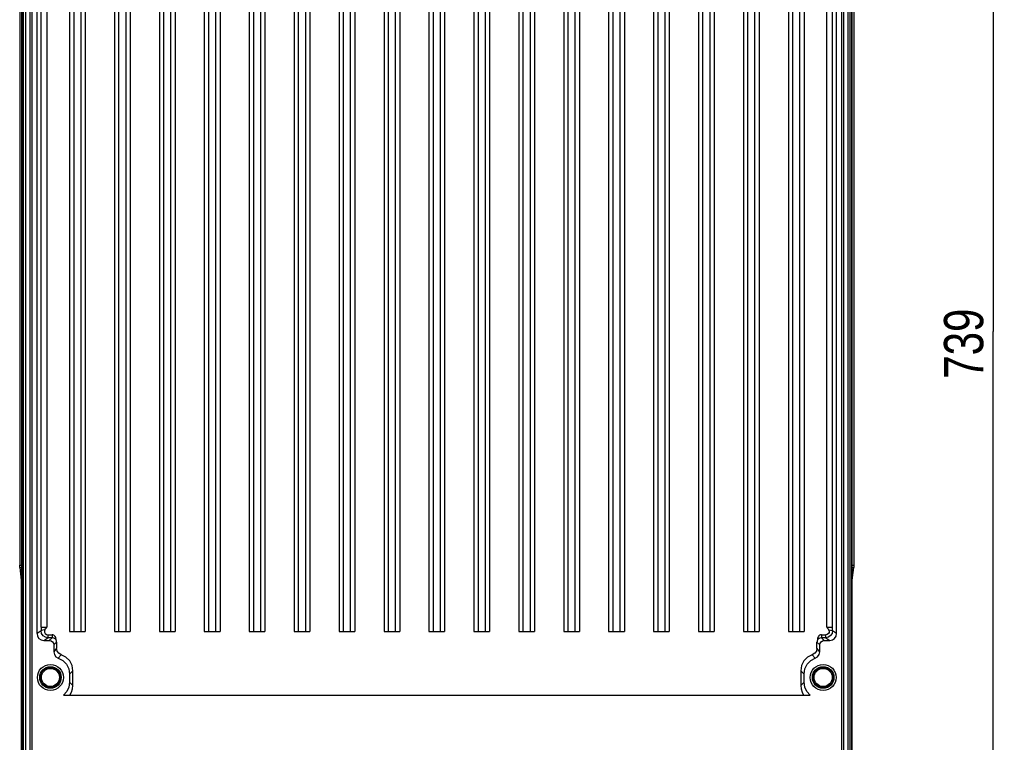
# Model space of a CAD drawing. Extents: x 0 to 594, y 0 to 420.
# Tile 62 of 73: x 369 to 457, y 174 to 238. Entities that reach past the tile are written whole.
import ezdxf

# ---------------------------------------------------------------- set-up
doc = ezdxf.new("R2010")
doc.units = 0
doc.header["$LTSCALE"] = 32.67
doc.layers.get('0').update_dxf_attribs({"linetype": 'CONTINUOUS'})
doc.styles.get("Standard").update_dxf_attribs({"font": 'txt', "width": 0.8})
doc.dimstyles.get("Standard").update_dxf_attribs({"dimtxt": 2.5, "dimasz": 2.5, "dimexe": 1.25, "dimexo": 0.625, "dimtad": 1, "dimcen": 2.5, "dimazin": 3, "dimtfac": 1, "dimtmove": 0, "dimatfit": 3})

# ---------------------------------------------------------------- blocks, each defined once
blk = doc.blocks.new('_FILLED')
at = {"color": 0, "linetype": 'BYBLOCK'}
blk.add_solid([(0, 0), (-1, 0.143), (-1, -0.143)], dxfattribs=at)
blk = doc.blocks.new('*D6')
at = {"color": 2, "linetype": 'CONTINUOUS'}
for p, q in [((441.677, 284.411), (457.082, 284.411)), ((456.082, 284.411), (456.082, 210.511)), ((456.082, 136.61), (456.082, 210.511)), ((442.007, 136.61), (457.082, 136.61))]:
    blk.add_line(p, q, dxfattribs=at)
at = {"color": 2, "linetype": 'CONTINUOUS', "xscale": 3.5, "yscale": 3.5, "zscale": 3.5}
for p, rotation in [((456.082, 284.411), 90), ((456.082, 136.61), 270)]:
    blk.add_blockref('_FILLED', p, dxfattribs=dict(at, rotation=rotation))
at = {"color": 5, "linetype": 'CONTINUOUS', "width": 0.8}
blk.add_text('739', height=3.5, rotation=90, dxfattribs=at).set_placement((455.207, 206.311))

msp = doc.modelspace()

# ---------------------------------------------------------------- linework, layer by layer
at = {"color": 7, "linetype": 'CONTINUOUS'}
for p, q in [((369.416, 286.713), (369.416, 189.699)), ((370.492, 277.811), (370.492, 148.811)), ((442.614, 148.811), (442.614, 277.811)), ((369.603, 276.904), (369.603, 141.319)), ((443.503, 276.902), (443.503, 141.321)), ((370.958, 183.611), (370.958, 261.812)), ((373.853, 261.411), (373.853, 183.811)), ((374.253, 183.811), (374.253, 261.411)), ((374.853, 261.411), (374.853, 183.811)), ((375.253, 261.411), (375.253, 183.811)), ((377.853, 261.411), (377.853, 183.811)), ((378.253, 183.811), (378.253, 261.411)), ((378.853, 261.411), (378.853, 183.811)), ((379.253, 261.411), (379.253, 183.811)), ((381.853, 261.411), (381.853, 183.811)), ((382.253, 183.811), (382.253, 261.411)), ((382.853, 261.411), (382.853, 183.811)), ((383.253, 261.411), (383.253, 183.811)), ((385.853, 261.411), (385.853, 183.811)), ((386.253, 183.811), (386.253, 261.411)), ((386.853, 261.411), (386.853, 183.811)), ((387.253, 261.411), (387.253, 183.811)), ((389.853, 261.411), (389.853, 183.811)), ((390.253, 183.811), (390.253, 261.411)), ((390.853, 261.411), (390.853, 183.811)), ((391.253, 261.411), (391.253, 183.811)), ((393.853, 261.411), (393.853, 183.811)), ((394.253, 183.811), (394.253, 261.411)), ((394.853, 261.411), (394.853, 183.811)), ((395.253, 261.411), (395.253, 183.811)), ((397.853, 261.411), (397.853, 183.811)), ((398.253, 183.811), (398.253, 261.411)), ((398.853, 261.411), (398.853, 183.811)), ((399.253, 261.411), (399.253, 183.811)), ((401.853, 261.411), (401.853, 183.811)), ((402.253, 183.811), (402.253, 261.411)), ((402.853, 261.411), (402.853, 183.811)), ((403.253, 261.411), (403.253, 183.811)), ((405.853, 261.411), (405.853, 183.811)), ((406.253, 183.811), (406.253, 261.411)), ((406.853, 261.411), (406.853, 183.811)), ((407.253, 261.411), (407.253, 183.811)), ((409.853, 261.411), (409.853, 183.811)), ((410.253, 183.811), (410.253, 261.411)), ((410.853, 261.411), (410.853, 183.811)), ((411.253, 261.411), (411.253, 183.811)), ((413.853, 261.411), (413.853, 183.811)), ((414.253, 183.811), (414.253, 261.411)), ((414.853, 261.411), (414.853, 183.811)), ((415.253, 261.411), (415.253, 183.811)), ((417.853, 261.411), (417.853, 183.811)), ((418.253, 183.811), (418.253, 261.411)), ((418.853, 261.411), (418.853, 183.811)), ((419.253, 261.411), (419.253, 183.811)), ((421.853, 261.411), (421.853, 183.811)), ((422.253, 183.811), (422.253, 261.411)), ((422.853, 261.411), (422.853, 183.811)), ((423.253, 261.411), (423.253, 183.811)), ((425.853, 261.411), (425.853, 183.811)), ((426.253, 183.811), (426.253, 261.411)), ((426.853, 261.411), (426.853, 183.811)), ((427.253, 261.411), (427.253, 183.811)), ((429.853, 261.411), (429.853, 183.811)), ((430.253, 183.811), (430.253, 261.411)), ((430.853, 261.411), (430.853, 183.811)), ((431.253, 261.411), (431.253, 183.811)), ((433.853, 261.411), (433.853, 183.811)), ((434.253, 183.811), (434.253, 261.411)), ((434.853, 261.411), (434.853, 183.811)), ((435.253, 261.411), (435.253, 183.811)), ((437.853, 261.411), (437.853, 183.811)), ((438.253, 183.811), (438.253, 261.411)), ((438.853, 261.411), (438.853, 183.811)), ((439.253, 261.411), (439.253, 183.811)), ((442.148, 183.611), (442.148, 261.812)), ((369.426, 189.502), (369.557, 188.372)), ((443.549, 188.372), (443.68, 189.502)), ((369.557, 188.868), (369.557, 139.281)), ((443.549, 139.281), (443.549, 188.868)), ((371.921, 183.51), (372.296, 183.51)), ((373.853, 183.811), (375.253, 183.811)), ((377.853, 183.811), (379.253, 183.811)), ((381.853, 183.811), (383.253, 183.811)), ((385.853, 183.811), (387.253, 183.811)), ((389.853, 183.811), (391.253, 183.811)), ((393.853, 183.811), (395.253, 183.811)), ((397.853, 183.811), (399.253, 183.811)), ((401.853, 183.811), (403.253, 183.811)), ((405.853, 183.811), (407.253, 183.811)), ((409.853, 183.811), (411.253, 183.811)), ((413.853, 183.811), (415.253, 183.811)), ((417.853, 183.811), (419.253, 183.811)), ((421.853, 183.811), (423.253, 183.811)), ((425.853, 183.811), (427.253, 183.811)), ((429.853, 183.811), (431.253, 183.811)), ((433.853, 183.811), (435.253, 183.811)), ((437.853, 183.811), (439.253, 183.811)), ((440.81, 183.51), (441.185, 183.51)), ((371.558, 183.011), (372.053, 183.011)), ((372.453, 182.611), (372.453, 181.995)), ((372.703, 182.861), (372.703, 182.309)), ((440.403, 182.309), (440.403, 182.861)), ((440.653, 181.995), (440.653, 182.611)), ((441.053, 183.011), (441.548, 183.011)), ((372.853, 181.429), (373.117, 181.738)), ((439.989, 181.738), (440.253, 181.429)), ((374.153, 180.312), (373.853, 180.015)), ((373.853, 180.015), (373.853, 179.286)), ((374.153, 178.986), (374.153, 180.312)), ((439.253, 180.015), (438.954, 180.312)), ((438.954, 180.312), (438.954, 178.986)), ((439.253, 179.286), (439.253, 180.015)), ((373.317, 178.137), (439.789, 178.137))]:
    msp.add_line(p, q, dxfattribs=at)
at = {"color": 9, "linetype": 'CONTINUOUS'}
for p, q in [((369.918, 277.283), (369.919, 141.321)), ((370.342, 148.776), (370.342, 277.847)), ((442.764, 277.847), (442.764, 148.776)), ((369.616, 141.321), (369.616, 276.902)), ((369.737, 276.902), (369.737, 141.321)), ((443.188, 140.939), (443.187, 276.902)), ((443.369, 141.321), (443.369, 276.902)), ((443.49, 276.902), (443.49, 141.321)), ((371.32, 184.185), (371.32, 261.57)), ((371.82, 261.571), (371.82, 184.184)), ((441.286, 184.185), (441.286, 261.57)), ((369.416, 189.714), (369.603, 189.714)), ((369.426, 189.502), (369.603, 189.502)), ((443.503, 189.714), (443.69, 189.714)), ((443.503, 189.502), (443.68, 189.502)), ((369.603, 188.855), (369.557, 188.868)), ((443.549, 188.868), (443.503, 188.855)), ((371.32, 184.185), (371.321, 183.853)), ((371.32, 184.185), (371.82, 184.185)), ((441.286, 184.185), (441.786, 184.185)), ((371.321, 183.853), (370.958, 183.611)), ((371.558, 183.011), (371.921, 183.254)), ((371.921, 183.51), (371.921, 183.254)), ((372.295, 183.254), (371.921, 183.254)), ((372.295, 183.254), (372.053, 183.011)), ((372.295, 183.51), (372.295, 183.254)), ((440.811, 183.51), (440.811, 183.254)), ((441.185, 183.254), (440.811, 183.254)), ((441.053, 183.011), (440.811, 183.254)), ((441.185, 183.254), (441.185, 183.51)), ((441.185, 183.254), (441.548, 183.011)), ((442.148, 183.611), (441.785, 183.853)), ((372.453, 182.611), (372.703, 182.861)), ((440.403, 182.861), (440.653, 182.611)), ((372.703, 182.309), (372.453, 181.995)), ((440.653, 181.995), (440.403, 182.309)), ((374.153, 178.986), (373.853, 179.286)), ((439.253, 179.286), (438.954, 178.986))]:
    msp.add_line(p, q, dxfattribs=at)
at = {"color": 7, "linetype": 'CONTINUOUS'}
for points in [[(443.69, 286.713), (443.69, 189.699), (443.69, 189.683), (443.69, 189.667), (443.689, 189.652), (443.689, 189.637), (443.688, 189.622), (443.688, 189.607), (443.687, 189.592), (443.686, 189.578), (443.686, 189.564), (443.685, 189.551), (443.684, 189.538), (443.682, 189.526), (443.681, 189.514), (443.68, 189.502)], [(369.426, 189.502), (369.425, 189.514), (369.424, 189.526), (369.423, 189.538), (369.422, 189.551), (369.421, 189.564), (369.42, 189.578), (369.419, 189.592), (369.418, 189.607), (369.418, 189.622), (369.417, 189.637), (369.417, 189.652), (369.416, 189.667), (369.416, 189.683), (369.416, 189.699)], [(369.603, 188.951), (369.595, 188.946), (369.576, 188.927), (369.563, 188.903), (369.557, 188.876), (369.557, 188.868)], [(443.549, 188.868), (443.549, 188.876), (443.543, 188.903), (443.53, 188.927), (443.511, 188.946), (443.503, 188.951)], [(371.663, 183.957), (371.714, 184.032), (371.766, 184.108), (371.82, 184.184)], [(441.286, 184.185), (441.34, 184.108), (441.392, 184.032), (441.443, 183.957)], [(370.958, 183.611), (371.005, 183.38), (371.134, 183.187), (371.327, 183.058), (371.558, 183.011)], [(371.663, 183.957), (371.622, 183.855), (371.627, 183.735), (371.685, 183.62), (371.791, 183.539), (371.921, 183.51)], [(372.691, 182.957), (372.666, 183.077), (372.645, 183.182), (372.619, 183.276), (372.58, 183.356), (372.525, 183.421), (372.457, 183.469), (372.38, 183.499), (372.296, 183.51)], [(440.81, 183.51), (440.726, 183.499), (440.649, 183.469), (440.581, 183.421), (440.527, 183.356), (440.488, 183.276), (440.461, 183.183), (440.44, 183.077), (440.415, 182.957)], [(441.443, 183.957), (441.486, 183.843), (441.476, 183.723), (441.416, 183.615), (441.315, 183.539), (441.185, 183.51)], [(441.548, 183.011), (441.779, 183.058), (441.972, 183.187), (442.101, 183.38), (442.148, 183.611)], [(372.053, 183.011), (372.207, 182.98), (372.336, 182.894), (372.422, 182.766), (372.453, 182.611)], [(372.703, 182.861), (372.701, 182.893), (372.697, 182.925), (372.691, 182.957)], [(440.415, 182.957), (440.409, 182.925), (440.405, 182.893), (440.403, 182.861)], [(440.653, 182.611), (440.684, 182.766), (440.77, 182.894), (440.899, 182.98), (441.053, 183.011)], [(372.453, 181.995), (372.503, 181.755), (372.644, 181.556), (372.853, 181.429)], [(373.117, 181.738), (372.901, 181.863), (372.755, 182.064), (372.703, 182.309)], [(374.153, 180.312), (374.078, 180.778), (373.866, 181.193), (373.537, 181.524), (373.117, 181.738)], [(439.989, 181.738), (439.569, 181.524), (439.24, 181.193), (439.028, 180.778), (438.954, 180.312)], [(440.403, 182.309), (440.351, 182.064), (440.206, 181.863), (439.989, 181.738)], [(440.253, 181.429), (440.463, 181.556), (440.603, 181.755), (440.653, 181.995)], [(372.853, 181.429), (373.26, 181.21), (373.578, 180.881), (373.782, 180.472), (373.853, 180.015)], [(439.253, 180.015), (439.324, 180.472), (439.528, 180.881), (439.846, 181.21), (440.253, 181.429)], [(373.853, 179.286), (373.793, 178.847), (373.615, 178.464), (373.317, 178.137)], [(373.889, 178.137), (374.035, 178.402), (374.123, 178.685), (374.153, 178.986)], [(438.954, 178.986), (438.983, 178.685), (439.071, 178.402), (439.217, 178.137)], [(439.789, 178.137), (439.491, 178.464), (439.313, 178.847), (439.253, 179.286)]]:
    msp.add_lwpolyline(points, dxfattribs=at)
at = {"color": 9, "linetype": 'CONTINUOUS'}
for points in [[(441.785, 183.853), (441.786, 183.962), (441.786, 261.57)], [(371.663, 183.957), (371.49, 183.934), (371.369, 183.898), (371.321, 183.853)], [(371.921, 183.254), (371.703, 183.295), (371.506, 183.42), (371.372, 183.612), (371.321, 183.853)], [(372.691, 182.957), (372.652, 183.047), (372.571, 183.147), (372.445, 183.225), (372.295, 183.254)], [(440.811, 183.254), (440.661, 183.225), (440.535, 183.147), (440.454, 183.047), (440.415, 182.957)], [(441.785, 183.853), (441.744, 183.636), (441.618, 183.439), (441.426, 183.304), (441.185, 183.254)], [(441.443, 183.957), (441.619, 183.933), (441.739, 183.897), (441.785, 183.853)]]:
    msp.add_lwpolyline(points, dxfattribs=at)
at = {"color": 7, "linetype": 'CONTINUOUS'}
for centre, radius in [((372.153, 179.711), 1.158), ((372.153, 179.711), 0.958), ((440.953, 179.711), 1.158), ((440.953, 179.711), 0.958)]:
    msp.add_circle(centre, radius, dxfattribs=at)
at = {"color": 9, "linetype": 'CONTINUOUS'}
for centre, radius in [((372.153, 179.711), 0.907), ((440.953, 179.711), 0.907), ((372.153, 179.711), 0.807), ((440.953, 179.711), 0.807)]:
    msp.add_circle(centre, radius, dxfattribs=at)

# ---------------------------------------------------------------- dimensions: what is measured, and where the dimension line sits
at = {"color": 2, "linetype": 'CONTINUOUS'}
dim = msp.add_linear_dim(base=(456.082, 284.411), p1=(442.007, 136.61), p2=(441.677, 284.411), angle=90, dimstyle='Standard', dxfattribs=at)
dim.commit()
dim.dimension.update_dxf_attribs({"geometry": '*D6', "text_midpoint": (453.457, 210.511), "dimtype": 128})

doc.saveas('drawing.dxf')
